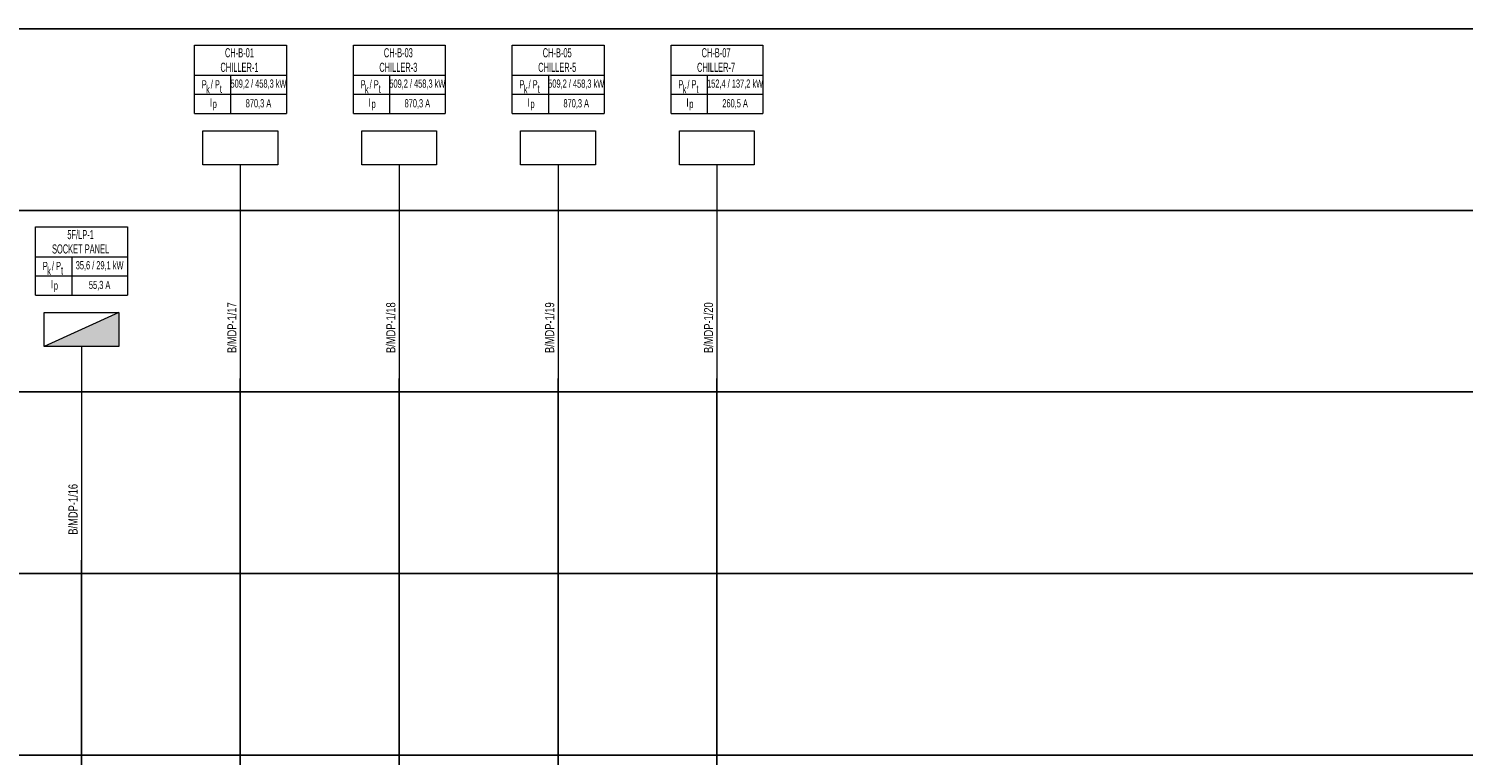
# Model space of a CAD drawing. Header units: millimetres. Extents: x -249865 to 125158, y -30755 to 173378.
# Tile 12 of 34: x -182826 to -151221, y 141547 to 157547. Entities that reach past the tile are written whole.
import ezdxf
from ezdxf.enums import TextEntityAlignment as Align

# ---------------------------------------------------------------- set-up
doc = ezdxf.new("R2010")
doc.units = ezdxf.units.MM
for name, color, linetype, lineweight in [('E-TP-CIZIM', 3, 'Continuous', 13), ('E-TP-CIZIM-TEXT', 150, 'Continuous', 13), ('E-YAZI', 7, 'Continuous', 9)]:
    doc.layers.add(name, color=color, linetype=linetype, lineweight=lineweight)
doc.styles.add('EM-TP-ANTET-TT1', font='swisscl.ttf', dxfattribs={"width": 0.8})
doc.styles.add('EM-TP-YAZI-SHX', font='swisscl.ttf', dxfattribs={"width": 0.6})

# ---------------------------------------------------------------- blocks, each defined once
blk = doc.blocks.new('VG-PN-AP-YUK-APP')
at = {"layer": 'E-TP-CIZIM'}
h = blk.add_hatch(dxfattribs=at)
h.set_pattern_fill('ANGLE', color=256, scale=0.1)
h.set_pattern_definition([(0, (0, 0), (0, 0.6985), [0.508, -0.1905]), (90, (0, 0), (-0.6985, 0), [0.508, -0.1905])])
h.paths.add_polyline_path([(82.4, 545), (-82.4, 470), (82.4, 470)])
blk.add_line((82.4, 545), (-82.4, 470), dxfattribs=at)
at = {"layer": 'E-TP-CIZIM', "linetype": 'Continuous'}
blk.add_line((0, 470), (0, 0), dxfattribs=at)
at = {"layer": 'E-TP-CIZIM', "color": 3}
blk.add_lwpolyline([(-82.4, 545), (82.4, 545), (82.4, 470), (-82.4, 470), (-82.4, 545)], dxfattribs=at)
at = {"style": 'EM-TP-YAZI-SHX', "width": 0.6, "flags": 9}
blk.add_attdef('GEN', text='', height=15, dxfattribs=at).set_placement((-3.9, -67.2), align=Align.MIDDLE)
blk = doc.blocks.new('VG-PN-AP-YUK-BILGI')
at = {"layer": 'E-YAZI', "ltscale": 500}
for p, q in [((-100.8, 667.5), (101.5, 667.5)), ((-21.3, 666.6), (-21.3, 583.4)), ((-100.8, 625.5), (101.5, 625.5)), ((-100.8, 583.4), (101.5, 583.4))]:
    blk.add_line(p, q, dxfattribs=at)
blk.add_lwpolyline([(-100.8, 583.4), (-100.8, 733.8), (101.5, 733.8), (101.5, 583.4)], dxfattribs=at)
at = {"layer": 'E-TP-CIZIM-TEXT', "style": 'EM-TP-ANTET-TT1', "width": 0.8}
for s, p in [('P  / P ', (-62.7, 638.5)), ('k', (-71.3, 627.6)), ('t', (-42.7, 628.6)), ('I', (-64.8, 598.3)), ('p', (-56.2, 595.3))]:
    blk.add_text(s, height=18, dxfattribs=at).set_placement(p, align=Align.CENTER)
at = {"layer": 'E-TP-CIZIM-TEXT', "style": 'EM-TP-ANTET-TT1', "width": 0.8, "flags": 12}
for tag, height, p in [('YUK-ADI', 20, (-1.8, 717)), ('YUK-ADI1', 20, (-1.8, 685)), ('GUC', 18, (40.1, 647.9)), ('AKIM', 18, (40.1, 604.2))]:
    blk.add_attdef(tag, text='', height=height, dxfattribs=at).set_placement(p, align=Align.MIDDLE)
at = {"layer": 'E-TP-CIZIM-TEXT', "ltscale": 500, "style": 'EM-TP-YAZI-SHX', "flags": 12}
for tag, p in [('LINYENOT-1', (-8.5, 55.8)), ('LINYENOT-2', (31.5, 55.8))]:
    blk.add_attdef(tag, p, '', height=20, rotation=90, dxfattribs=at)
at = {"layer": 'E-TP-CIZIM-TEXT', "ltscale": 500, "style": 'EM-TP-YAZI-SHX', "width": 0.8, "flags": 9}
blk.add_attdef('GEN', text='', height=20, dxfattribs=at).set_placement((28.4, -26.8), align=Align.MIDDLE)
blk = doc.blocks.new('VG-PN-AP-YUK-EKP')
at = {"layer": 'E-TP-CIZIM', "linetype": 'Continuous'}
blk.add_line((0, 470), (0, 0), dxfattribs=at)
at = {"layer": 'E-TP-CIZIM', "color": 3}
blk.add_lwpolyline([(-82.4, 545), (82.4, 545), (82.4, 470), (-82.4, 470), (-82.4, 545)], dxfattribs=at)
at = {"style": 'EM-TP-YAZI-SHX', "width": 0.6, "flags": 9}
blk.add_attdef('GEN', text='', height=15, dxfattribs=at).set_placement((52.9, -67.2), align=Align.MIDDLE)

msp = doc.modelspace()

# ---------------------------------------------------------------- linework, layer by layer
for p, q in [((-178165, 121847), (-178165, 149847)), ((-174665, 121847), (-174665, 149847)), ((-171165, 121847), (-171165, 149847)), ((-167665, 121847), (-167665, 149847)), ((-181665, 121847), (-181665, 145847))]:
    msp.add_line(p, q)
at = {"color": 7}
for points in [[(-235765, 157547), (-122132, 157547), (-122132, 153547), (-235765, 153547)], [(-235765, 153547), (-122132, 153547), (-122132, 149547), (-235765, 149547)], [(-235765, 149547), (-122132, 149547), (-122132, 145547), (-235765, 145547)], [(-235765, 145547), (-122132, 145547), (-122132, 141547), (-235765, 141547)]]:
    msp.add_lwpolyline(points, close=True, dxfattribs=at)

# ---------------------------------------------------------------- block references
ref = msp.add_blockref('VG-PN-AP-YUK-BILGI', (-178165, 149847), dxfattribs=dict(xscale=10.00000000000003, yscale=10.00000000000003, zscale=10.00000000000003))
ref.add_attrib('LINYENOT-1', 'B/MDP-1/17', (-178250, 150405), dxfattribs={"layer": 'E-TP-CIZIM-TEXT', "ltscale": 500, "height": 200, "rotation": 90, "style": 'EM-TP-YAZI-SHX', "flags": 12})
ref.add_attrib('YUK-ADI', 'CH-B-01', dxfattribs={"layer": 'E-TP-CIZIM-TEXT', "height": 200, "style": 'EM-TP-ANTET-TT1', "width": 0.8, "flags": 12}).set_placement((-178183, 157017), align=Align.MIDDLE)
ref.add_attrib('YUK-ADI1', 'CHILLER-1', dxfattribs={"layer": 'E-TP-CIZIM-TEXT', "height": 200, "style": 'EM-TP-ANTET-TT1', "width": 0.8, "flags": 12}).set_placement((-178183, 156697), align=Align.MIDDLE)
ref.add_attrib('GUC', '509,2 / 458,3 kW', dxfattribs={"layer": 'E-TP-CIZIM-TEXT', "height": 180, "style": 'EM-TP-ANTET-TT1', "width": 0.8, "flags": 12}).set_placement((-177764, 156326), align=Align.MIDDLE)
ref.add_attrib('AKIM', '870,3 A', dxfattribs={"layer": 'E-TP-CIZIM-TEXT', "height": 180, "style": 'EM-TP-ANTET-TT1', "width": 0.8, "flags": 12}).set_placement((-177764, 155889), align=Align.MIDDLE)
ref = msp.add_blockref('VG-PN-AP-YUK-BILGI', (-174665, 149847), dxfattribs=dict(xscale=10.00000000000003, yscale=10.00000000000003, zscale=10.00000000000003))
ref.add_attrib('LINYENOT-1', 'B/MDP-1/18', (-174750, 150405), dxfattribs={"layer": 'E-TP-CIZIM-TEXT', "ltscale": 500, "height": 200, "rotation": 90, "style": 'EM-TP-YAZI-SHX', "flags": 12})
ref.add_attrib('YUK-ADI', 'CH-B-03', dxfattribs={"layer": 'E-TP-CIZIM-TEXT', "height": 200, "style": 'EM-TP-ANTET-TT1', "width": 0.8, "flags": 12}).set_placement((-174683, 157017), align=Align.MIDDLE)
ref.add_attrib('YUK-ADI1', 'CHILLER-3', dxfattribs={"layer": 'E-TP-CIZIM-TEXT', "height": 200, "style": 'EM-TP-ANTET-TT1', "width": 0.8, "flags": 12}).set_placement((-174683, 156697), align=Align.MIDDLE)
ref.add_attrib('GUC', '509,2 / 458,3 kW', dxfattribs={"layer": 'E-TP-CIZIM-TEXT', "height": 180, "style": 'EM-TP-ANTET-TT1', "width": 0.8, "flags": 12}).set_placement((-174264, 156326), align=Align.MIDDLE)
ref.add_attrib('AKIM', '870,3 A', dxfattribs={"layer": 'E-TP-CIZIM-TEXT', "height": 180, "style": 'EM-TP-ANTET-TT1', "width": 0.8, "flags": 12}).set_placement((-174264, 155889), align=Align.MIDDLE)
ref = msp.add_blockref('VG-PN-AP-YUK-BILGI', (-171165, 149847), dxfattribs=dict(xscale=10.00000000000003, yscale=10.00000000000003, zscale=10.00000000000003))
ref.add_attrib('LINYENOT-1', 'B/MDP-1/19', (-171250, 150405), dxfattribs={"layer": 'E-TP-CIZIM-TEXT', "ltscale": 500, "height": 200, "rotation": 90, "style": 'EM-TP-YAZI-SHX', "flags": 12})
ref.add_attrib('YUK-ADI', 'CH-B-05', dxfattribs={"layer": 'E-TP-CIZIM-TEXT', "height": 200, "style": 'EM-TP-ANTET-TT1', "width": 0.8, "flags": 12}).set_placement((-171183, 157017), align=Align.MIDDLE)
ref.add_attrib('YUK-ADI1', 'CHILLER-5', dxfattribs={"layer": 'E-TP-CIZIM-TEXT', "height": 200, "style": 'EM-TP-ANTET-TT1', "width": 0.8, "flags": 12}).set_placement((-171183, 156697), align=Align.MIDDLE)
ref.add_attrib('GUC', '509,2 / 458,3 kW', dxfattribs={"layer": 'E-TP-CIZIM-TEXT', "height": 180, "style": 'EM-TP-ANTET-TT1', "width": 0.8, "flags": 12}).set_placement((-170764, 156326), align=Align.MIDDLE)
ref.add_attrib('AKIM', '870,3 A', dxfattribs={"layer": 'E-TP-CIZIM-TEXT', "height": 180, "style": 'EM-TP-ANTET-TT1', "width": 0.8, "flags": 12}).set_placement((-170764, 155889), align=Align.MIDDLE)
ref = msp.add_blockref('VG-PN-AP-YUK-BILGI', (-167665, 149847), dxfattribs=dict(xscale=10.00000000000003, yscale=10.00000000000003, zscale=10.00000000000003))
ref.add_attrib('LINYENOT-1', 'B/MDP-1/20', (-167750, 150405), dxfattribs={"layer": 'E-TP-CIZIM-TEXT', "ltscale": 500, "height": 200, "rotation": 90, "style": 'EM-TP-YAZI-SHX', "flags": 12})
ref.add_attrib('YUK-ADI', 'CH-B-07', dxfattribs={"layer": 'E-TP-CIZIM-TEXT', "height": 200, "style": 'EM-TP-ANTET-TT1', "width": 0.8, "flags": 12}).set_placement((-167683, 157017), align=Align.MIDDLE)
ref.add_attrib('YUK-ADI1', 'CHILLER-7', dxfattribs={"layer": 'E-TP-CIZIM-TEXT', "height": 200, "style": 'EM-TP-ANTET-TT1', "width": 0.8, "flags": 12}).set_placement((-167683, 156697), align=Align.MIDDLE)
ref.add_attrib('GUC', '152,4 / 137,2 kW', dxfattribs={"layer": 'E-TP-CIZIM-TEXT', "height": 180, "style": 'EM-TP-ANTET-TT1', "width": 0.8, "flags": 12}).set_placement((-167264, 156326), align=Align.MIDDLE)
ref.add_attrib('AKIM', '260,5 A', dxfattribs={"layer": 'E-TP-CIZIM-TEXT', "height": 180, "style": 'EM-TP-ANTET-TT1', "width": 0.8, "flags": 12}).set_placement((-167264, 155889), align=Align.MIDDLE)
at = {"xscale": 10.00000000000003, "yscale": 10.00000000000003, "zscale": 10.00000000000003}
for name, p in [('VG-PN-AP-YUK-EKP', (-178165, 149847)), ('VG-PN-AP-YUK-EKP', (-174665, 149847)), ('VG-PN-AP-YUK-EKP', (-171165, 149847)), ('VG-PN-AP-YUK-EKP', (-167665, 149847)), ('VG-PN-AP-YUK-APP', (-181665, 145847))]:
    msp.add_blockref(name, p, dxfattribs=at)
ref = msp.add_blockref('VG-PN-AP-YUK-BILGI', (-181665, 145847), dxfattribs=dict(xscale=10.00000000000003, yscale=10.00000000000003, zscale=10.00000000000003))
ref.add_attrib('LINYENOT-1', 'B/MDP-1/16', (-181750, 146405), dxfattribs={"layer": 'E-TP-CIZIM-TEXT', "ltscale": 500, "height": 200, "rotation": 90, "style": 'EM-TP-YAZI-SHX', "flags": 12})
ref.add_attrib('YUK-ADI', '5F/LP-1', dxfattribs={"layer": 'E-TP-CIZIM-TEXT', "height": 200, "style": 'EM-TP-ANTET-TT1', "width": 0.8, "flags": 12}).set_placement((-181683, 153017), align=Align.MIDDLE)
ref.add_attrib('YUK-ADI1', 'SOCKET PANEL', dxfattribs={"layer": 'E-TP-CIZIM-TEXT', "height": 200, "style": 'EM-TP-ANTET-TT1', "width": 0.8, "flags": 12}).set_placement((-181683, 152697), align=Align.MIDDLE)
ref.add_attrib('GUC', '35,6 / 29,1 kW', dxfattribs={"layer": 'E-TP-CIZIM-TEXT', "height": 180, "style": 'EM-TP-ANTET-TT1', "width": 0.8, "flags": 12}).set_placement((-181264, 152326), align=Align.MIDDLE)
ref.add_attrib('AKIM', '55,3 A', dxfattribs={"layer": 'E-TP-CIZIM-TEXT', "height": 180, "style": 'EM-TP-ANTET-TT1', "width": 0.8, "flags": 12}).set_placement((-181264, 151889), align=Align.MIDDLE)

doc.saveas('drawing.dxf')
